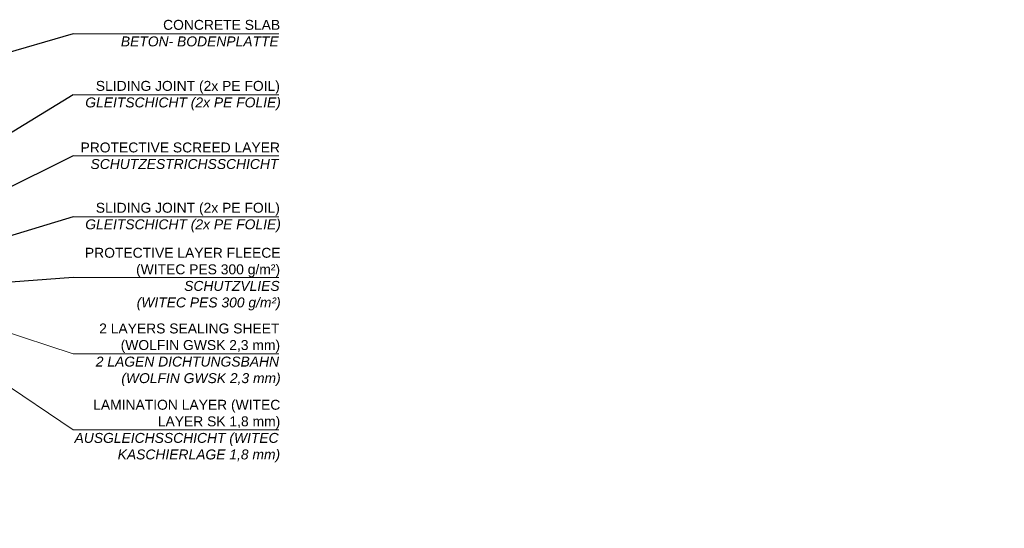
# Model space of a CAD drawing. Header units: millimetres. Extents: x 58700 to 76644, y 967 to 11123.
# Tile 4 of 256: x 63902 to 65886, y 1470 to 2494. Entities that reach past the tile are written whole.
import ezdxf

# ---------------------------------------------------------------- set-up
doc = ezdxf.new("R2010")
doc.units = ezdxf.units.MM
doc.layers.add('Beschriftung', color=7, linetype='Continuous', lineweight=15)
doc.styles.add('LBB3.5M1000', font='isocp.shx', dxfattribs={"height": 3.5})

msp = doc.modelspace()

# ---------------------------------------------------------------- linework, layer by layer
for p, q in [((64009.44468, 2465.34093, -475.00001), (63494.09852, 2316.66417)), ((64009.44468, 2342.6393, -475.00001), (63466.56666, 2010.99776)), ((64009.44468, 2219.93768, -475.00001), (63517.97535, 1976.77539)), ((64009.44468, 2097.23605, -475.00001), (63540.4813, 1954.65242)), ((64009.44468, 1974.53442, -475.00001), (63637.56951, 1947.09464))]:
    msp.add_line(p, q)
at = {"color": 0, "lineweight": 9}
for p, q in [((64009.44468, 1667.78036, -475.00001), (63617.67833, 1932.86176, -475.00001)), ((64009.44468, 1821.15739, -475.00001), (63651.55045, 1938.45066, -475.00001))]:
    msp.add_line(p, q, dxfattribs=at)
at = {"color": 0, "lineweight": 9, "elevation": -475.00001}
for points in [[(64009.44468, 2465.34093), (64423.90427, 2465.34093)], [(64009.44468, 2342.6393), (64423.90427, 2342.6393)], [(64009.44468, 2219.93768), (64423.90427, 2219.93768)], [(64009.44468, 2097.23605), (64423.90427, 2097.23605)], [(64009.44468, 1974.53442), (64423.90427, 1974.53442)], [(64009.44468, 1821.15739), (64423.90427, 1821.15739)], [(64009.44468, 1667.78036), (64423.90427, 1667.78036)]]:
    msp.add_lwpolyline(points, dxfattribs=at)

# ---------------------------------------------------------------- texts
at = {"layer": 'Beschriftung', "color": 0, "char_height": 20, "attachment_point": 1, "style": 'LBB3.5M1000'}
for s, insert, width in [('\\pi101.45;{\\fArial|b0|i0|c0|p34;CONCRETE SLAB\\P\\pi16.28;\\fArial|b0|i1|c0|p34;BETON- BODENPLATTE}', (64089.34286, 2493.66558, -475.00001), 334.5614177), ('\\pi42.865;{\\fArial|b0|i0|c0|p34;SLIDING JOINT (2x PE FOIL)\\P\\pi21.638;\\fArial|b0|i1|c0|p34;GLEITSCHICHT (2x PE FOLIE)}', (64012.26671, 2370.76608, -475.00001), 411.6375652), ('\\pi30.275;{\\fArial|b0|i0|c0|p34;PROTECTIVE SCREED LAYER \\P\\pi50.466;\\fArial|b0|i1|c0|p34;SCHUTZESTRICHSSCHICHT }', (63994.02445, 2246.7473, -475.00001), 429.8798196), ('\\pi25.553;{\\fArial|b0|i0|c0|p34;SLIDING JOINT (2x PE FOIL)\\P\\pi4.3254;\\fArial|b0|i1|c0|p34;GLEITSCHICHT (2x PE FOLIE)}', (64029.57887, 2125.30569, -475.00001), 394.3254009), ('\\pi29.689;{\\fArial|b0|i0|c0|p34;PROTECTIVE LAYER FLEECE \\P\\pi132.79;(WITEC PES 300 g/m²)\\P\\pi229.73;\\fArial|b0|i1|c0|p34;SCHUTZVLIES \\P\\pi134.06;(WITEC PES 300 g/m²)}', (64003.50546, 2034.6337, -475.00001), 420.3988125), ('\\pi36.227;{\\fArial|b0|i0|c0|p34;2 LAYERS SEALING SHEET \\P\\pi79.597;(WOLFIN GWSK 2,3 mm)\\P\\pi29.378;\\fArial|b0|i1|c0|p34;2 LAGEN DICHTUNGSBAHN \\P\\pi80.866;(WOLFIN GWSK 2,3 mm)}', (64025.69905, 1882.19866, -475.00001), 398.2052246), ('\\pi56.261;{\\fArial|b0|i0|c0|p34;LAMINATION LAYER (WITEC \\P\\pi186.52;LAYER SK 1,8 mm)\\P\\pi18.744;\\fArial|b0|i1|c0|p34;AUSGLEICHSSCHICHT (WITEC \\P\\pi105.59;KASCHIERLAGE 1,8 mm)}', (63993.56396, 1728.52415, -475.00001), 430.3403174)]:
    msp.add_mtext(s, dxfattribs=dict(at, insert=insert, width=width))

doc.saveas('drawing.dxf')
